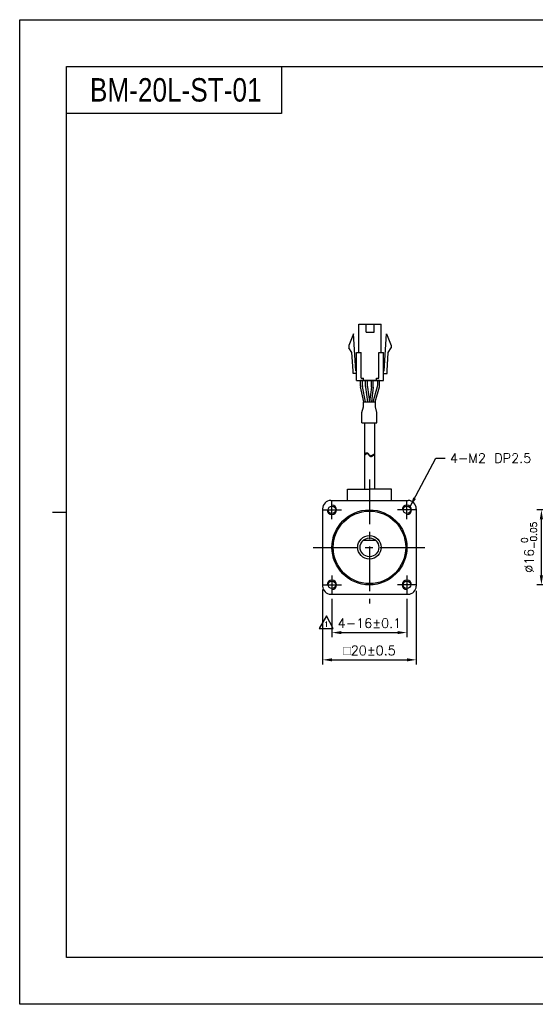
# Model space of a CAD drawing. Header units: millimetres. Extents: x 0 to 297, y 0 to 210.
# Tile 1 of 3: x 0 to 110, y 0 to 210. Entities that reach past the tile are written whole.
import ezdxf

# ---------------------------------------------------------------- set-up
doc = ezdxf.new("R2010")
doc.units = ezdxf.units.MM
doc.header["$PDSIZE"] = -1
doc.linetypes.add('CENTER2', pattern=[28.575, 19.05, -3.175, 3.175, -3.175])
doc.layers.add('SHEET', color=1, linetype='Continuous')
doc.styles.add('H', font='txt')
doc.styles.add('SHEET1', font='ROMANS.SHX', dxfattribs={"width": 0.8, "height": 3})
doc.styles.get("Standard").update_dxf_attribs({"font": 'txt.shx', "bigfont": 'whgtxt.shx'})
doc.dimstyles.new('ISO-25', dxfattribs={"dimtxt": 2.5, "dimasz": 2.5, "dimexe": 1.25, "dimexo": 0.625, "dimtad": 1, "dimtxsty": 'Standard', "dimcen": 2.5, "dimadec": 0, "dimazin": 0, "dimtfac": 1, "dimtmove": 0, "dimatfit": 3, "dimfxl": 0, "dimarcsym": 0})

# ---------------------------------------------------------------- blocks, each defined once
blk = doc.blocks.new('*D7')
at = {"color": 8, "lineweight": -2}
for p, q in [((66.67, 86.46), (66.67, 78.28)), ((82.67, 86.46), (82.67, 78.28)), ((68.67, 79.28), (80.67, 79.28))]:
    blk.add_line(p, q, dxfattribs=at)
at = {"color": 8}
for points in [[(68.67, 79.61), (68.67, 78.95), (66.67, 79.28)], [(80.67, 79.61), (80.67, 78.95), (82.67, 79.28)]]:
    blk.add_solid(points, dxfattribs=at)
at = {"layer": 'Defpoints', "color": 0}
for p in [(66.67, 87.46), (82.67, 87.46), (82.67, 79.28)]:
    blk.add_point(p, dxfattribs=at)
at = {"color": 3, "insert": (74.67, 81.28), "char_height": 2, "attachment_point": 5}
blk.add_mtext('\\A1;4-16±0.1', dxfattribs=at)
blk = doc.blocks.new('*D8')
at = {"color": 8, "lineweight": -2}
for p, q in [((64.67, 88.46), (64.67, 72.47)), ((84.67, 88.21), (84.67, 72.47)), ((66.67, 73.47), (82.67, 73.47))]:
    blk.add_line(p, q, dxfattribs=at)
at = {"color": 8}
for points in [[(66.67, 73.8), (66.67, 73.14), (64.67, 73.47)], [(82.67, 73.8), (82.67, 73.14), (84.67, 73.47)]]:
    blk.add_solid(points, dxfattribs=at)
at = {"layer": 'Defpoints', "color": 0}
for p in [(64.67, 89.46), (84.67, 89.21), (84.67, 73.47)]:
    blk.add_point(p, dxfattribs=at)
at = {"color": 3, "insert": (74.67, 75.47), "char_height": 2, "attachment_point": 5}
blk.add_mtext('\\A1;{\\Famgdt|c129;o}20±0.5', dxfattribs=at)
blk = doc.blocks.new('*D11')
at = {"color": 8, "lineweight": -2}
for p, q in [((138.58, 105.46), (110.38, 105.46)), ((111.38, 91.46), (111.38, 103.46)), ((138.58, 89.46), (110.38, 89.46))]:
    blk.add_line(p, q, dxfattribs=at)
at = {"color": 8}
for points in [[(111.04, 103.46), (111.71, 103.46), (111.38, 105.46)], [(111.04, 91.46), (111.71, 91.46), (111.38, 89.46)]]:
    blk.add_solid(points, dxfattribs=at)
at = {"layer": 'Defpoints', "color": 0}
for p in [(111.38, 105.46), (139.58, 105.46), (139.58, 89.46)]:
    blk.add_point(p, dxfattribs=at)
at = {"color": 3, "insert": (108.74, 97.46), "char_height": 2, "attachment_point": 5, "rotation": 90}
blk.add_mtext('\\A1;%%C16{\\H1.400000;\\S 0^ -0.05;}', dxfattribs=at)

msp = doc.modelspace()

# ---------------------------------------------------------------- linework, layer by layer
for p, q in [((55.9026, 200), (55.9026, 190)), ((55.9026, 190), (10, 190)), ((72.4254, 139.0318), (72.4254, 145.0318)), ((73.9504, 143.3318), (73.9504, 145.0318)), ((75.6504, 143.3318), (75.6504, 145.0318)), ((77.1754, 139.0318), (77.1754, 145.0318)), ((71.3004, 143.0318), (70.3004, 140.5318)), ((71.7754, 135.1318), (71.3004, 143.0318)), ((77.8254, 135.1318), (78.3004, 143.0318)), ((78.3004, 143.0318), (79.3004, 140.5318)), ((70.3004, 140.5318), (70.3004, 140.0318)), ((70.939, 139.0458), (70.3004, 140.0318)), ((71.1765, 135.0958), (70.939, 139.0458)), ((71.9254, 133.0318), (71.9254, 139.0318)), ((72.9254, 133.5318), (72.9254, 139.0318)), ((76.6754, 133.5318), (76.6754, 139.0318)), ((77.6754, 133.0318), (77.6754, 139.0318)), ((78.4243, 135.0958), (78.6618, 139.0458)), ((78.6618, 139.0458), (79.3004, 140.0318)), ((79.3004, 140.5318), (79.3004, 140.0318)), ((71.1754, 134.5318), (71.1754, 135.1318)), ((78.4254, 134.5318), (78.4254, 135.1318)), ((72.7723, 131.892), (72.7723, 133.0318)), ((76.8285, 133.0318), (72.7723, 133.0318)), ((73.1723, 131.9326), (73.1723, 133.0318)), ((73.4254, 133.0318), (73.4254, 133.5318)), ((76.1754, 133.0318), (76.1754, 133.5318)), ((76.4285, 132.0281), (76.4285, 133.0318)), ((76.8285, 131.9728), (76.8285, 133.0318)), ((73.4409, 128.5318), (72.7927, 131.691)), ((73.8492, 128.5318), (73.1927, 131.7316)), ((75.4814, 128.5318), (76.391, 131.7567)), ((75.897, 128.5318), (76.791, 131.7013)), ((73.595, 124.0396), (73.595, 109.8968)), ((75.745, 124.0396), (75.745, 109.8968)), ((73.944, 117.5943), (74.0629, 117.646)), ((74.0629, 117.646), (74.1751, 117.6526)), ((74.1751, 117.6526), (74.2526, 117.6207)), ((74.2526, 117.6207), (74.324, 117.562)), ((73.595, 117.3467), (73.944, 117.5943)), ((73.595, 117.1797), (73.944, 117.4273)), ((73.944, 117.4273), (74.0629, 117.479)), ((74.0629, 117.479), (74.1751, 117.4856)), ((74.1751, 117.4856), (74.2526, 117.4537)), ((74.2526, 117.4537), (74.324, 117.395)), ((74.324, 117.562), (74.3923, 117.4842)), ((74.324, 117.395), (74.3923, 117.3172)), ((74.3923, 117.4842), (74.4603, 117.3953)), ((74.3923, 117.3172), (74.4603, 117.2283)), ((74.4603, 117.3953), (74.5313, 117.3031)), ((74.4603, 117.2283), (74.5313, 117.1361)), ((74.5313, 117.3031), (74.6214, 117.2001)), ((74.5313, 117.1361), (74.6214, 117.0331)), ((74.6214, 117.2001), (74.7181, 117.1107)), ((74.6214, 117.0331), (74.7181, 116.9437)), ((74.7181, 117.1107), (74.8195, 117.0418)), ((74.7181, 116.9437), (74.8195, 116.8748)), ((74.8195, 117.0418), (74.9243, 117.0007)), ((74.8195, 116.8748), (74.9243, 116.8337)), ((74.9243, 117.0007), (75.0307, 116.9943)), ((74.9243, 116.8337), (75.0307, 116.8273)), ((75.0307, 116.9943), (75.1225, 117.0204)), ((75.0307, 116.8273), (75.1225, 116.8534)), ((75.1225, 117.0204), (75.745, 117.3752)), ((75.1225, 116.8534), (75.745, 117.2082)), ((66.42, 107.4596), (82.92, 107.4596)), ((64.67, 105.7096), (64.67, 89.2096)), ((84.67, 105.7096), (84.67, 89.2096)), ((66.42, 87.4596), (82.92, 87.4596))]:
    msp.add_line(p, q)
at = {"color": 0}
for p, q in [((73.8403, 131.7346), (73.8403, 133.0318)), ((74.2403, 131.761), (74.2403, 133.0318)), ((75.0903, 131.761), (75.0903, 133.0318)), ((75.4903, 131.7346), (75.4903, 133.0318)), ((73.849, 131.6028), (74.2573, 128.5318)), ((74.249, 131.6293), (74.6608, 128.5318)), ((75.0816, 131.6293), (74.6699, 128.5318)), ((75.4816, 131.6028), (75.0734, 128.5318)), ((73.37, 128.5318), (75.9697, 128.5318)), ((73.37, 127.4075), (73.37, 128.5318)), ((75.9697, 127.4075), (75.9697, 128.5318)), ((73.06, 126.2452), (73.37, 127.4075)), ((73.06, 124.0396), (73.06, 126.2452)), ((76.2799, 126.2445), (75.9697, 127.4075)), ((76.2799, 124.0396), (76.2799, 126.2445)), ((73.06, 124.0396), (76.2799, 124.0396))]:
    msp.add_line(p, q, dxfattribs=at)
at = {"color": 1, "linetype": 'CENTER2', "ltscale": 0.5}
for p, q in [((74.67, 111.8968), (74.67, 85.4596)), ((66.67, 103.4596), (66.67, 107.4596)), ((82.67, 103.4596), (82.67, 107.4596)), ((64.67, 105.4596), (68.67, 105.4596)), ((84.67, 105.4596), (80.67, 105.4596)), ((62.67, 97.4596), (86.67, 97.4596)), ((66.67, 91.4596), (66.67, 87.4596)), ((82.67, 91.4596), (82.67, 87.4596)), ((64.67, 89.4596), (68.67, 89.4596)), ((84.67, 89.4596), (80.67, 89.4596))]:
    msp.add_line(p, q, dxfattribs=at)
at = {"color": 0, "linetype": 'ByBlock'}
for p, q in [((69.9863, 107.4596), (69.9863, 109.8968)), ((69.9863, 109.8968), (74.67, 109.8968)), ((79.3536, 109.8968), (74.67, 109.8968)), ((79.3536, 107.4596), (79.3536, 109.8968)), ((73.3471, 98.9596), (75.9928, 98.9596))]:
    msp.add_line(p, q, dxfattribs=at)
at = {"color": 4}
msp.add_line((7, 105), (10, 105), dxfattribs=at)
at = {"color": 6}
msp.add_lwpolyline([(0, 210), (297, 210), (297, 0), (0, 0)], close=True, dxfattribs=at)
at = {"color": 4}
msp.add_lwpolyline([(10, 200), (287, 200), (287, 10), (10, 10)], close=True, dxfattribs=at)
for points in [[(72.4254, 145.0318), (77.1754, 145.0318)], [(73.9504, 143.3318), (75.6504, 143.3318)], [(71.9254, 139.0318), (72.9254, 139.0318)], [(76.6754, 139.0318), (77.6754, 139.0318)], [(71.9254, 134.5318), (71.1754, 134.5318)], [(71.9254, 134.5318), (71.1754, 134.5318)], [(71.9254, 135.1318), (71.7754, 135.1318)], [(77.6754, 135.1318), (77.8254, 135.1318)], [(77.6754, 134.5318), (78.4254, 134.5318)], [(77.6754, 134.5318), (78.4254, 134.5318)], [(71.9254, 133.0318), (77.6754, 133.0318)], [(72.9254, 133.5318), (73.4254, 133.5318)], [(76.1754, 133.5318), (76.6754, 133.5318)]]:
    msp.add_lwpolyline(points)
for centre, radius in [((66.67, 105.4596), 0.8), ((74.67, 97.4596), 8), ((74.67, 97.4596), 7.7398), ((82.67, 105.4596), 0.8), ((74.67, 97.4596), 2.5), ((66.67, 89.4596), 0.8), ((82.67, 89.4596), 0.8)]:
    msp.add_circle(centre, radius)
at = {"color": 0, "linetype": 'ByBlock'}
msp.add_circle((74.67, 97.4596), 2, dxfattribs=at)
for centre, radius, start, end in [((73.7723, 131.892), 1, 180, 191.595436), ((74.1723, 131.9326), 1, 180, 191.595436), ((75.4285, 132.0281), 1, 344.249037, 0), ((75.8285, 131.9728), 1, 344.249037, 0), ((66.42, 105.7096), 1.75, 90, 180), ((82.92, 105.7096), 1.75, 0, 90), ((66.42, 89.2096), 1.75, 180, 270), ((82.92, 89.2096), 1.75, 270, 0)]:
    msp.add_arc(centre, radius, start, end)
at = {"color": 0}
for centre, start, end in [((74.8403, 131.7346), 180, 187.571875), ((75.2403, 131.761), 180, 187.571875), ((74.0903, 131.761), 352.428125, 0), ((74.4903, 131.7346), 352.428125, 0)]:
    msp.add_arc(centre, 1, start, end, dxfattribs=at)
at = {"color": 1}
for centre, start, end in [((66.67, 105.4596), 180, 90), ((82.67, 105.4596), 270, 180), ((66.67, 89.4596), 270, 180), ((82.67, 89.4596), 0, 270)]:
    msp.add_arc(centre, 1, start, end, dxfattribs=at)
at = {"layer": 'SHEET', "color": 1, "linetype": 'Continuous'}
for p, q in [((65.5298, 82.8443), (63.9422, 80.1395)), ((66.941, 80.1395), (65.5298, 82.8443)), ((63.9422, 80.1395), (66.941, 80.1395))]:
    msp.add_line(p, q, dxfattribs=at)

# ---------------------------------------------------------------- texts
at = {"insert": (15, 195), "char_height": 5, "attachment_point": 4, "style": 'H'}
msp.add_mtext_dynamic_manual_height_columns('{\\fArial|b0|i0|c0|p34;\\W0.8;BM-20L-ST-01}', width=125.985451, gutter_width=12.5, heights=[0], dxfattribs=at)
at = {"color": 3, "insert": (91.8247, 117.4844), "char_height": 2, "attachment_point": 1}
msp.add_mtext('\\A1;4-M2 DP2.5', dxfattribs=at)
at = {"layer": 'SHEET', "style": 'SHEET1', "width": 0.8}
msp.add_text('1', height=1.125, dxfattribs=at).set_placement((65.0607, 80.5094))

# ---------------------------------------------------------------- dimensions: what is measured, and where the dimension line sits
dim = msp.add_linear_dim(base=(111.3757, 105.4596), p1=(139.5785, 89.4596), p2=(139.5785, 105.4596), angle=90, text='%%C<>', dimstyle='ISO-25', override={"dimtxt": 2, "dimasz": 2, "dimexe": 1, "dimexo": 1, "dimgap": 1, "dimdec": 3, "dimzin": 9, "dimdsep": 46, "dimcen": 0, "dimclrd": 8, "dimclre": 8, "dimclrt": 3, "dimadec": 3, "dimazin": 2, "dimtol": 1, "dimtm": 0.05, "dimtfac": 0.7, "dimtdec": 3, "dimfxl": 0.6, "dimtolj": 1, "dimtzin": 9, "dimarcsym": 1})
dim.commit()
dim.dimension.update_dxf_attribs({"geometry": '*D11', "text_midpoint": (108.7423, 97.4596)})
dim = msp.add_linear_dim(base=(84.67, 73.4712), p1=(64.67, 89.4596), p2=(84.67, 89.2096), text='{\\Famgdt|c129;o}<>', dimstyle='ISO-25', override={"dimtxt": 2, "dimasz": 2, "dimexe": 1, "dimexo": 1, "dimgap": 1, "dimdec": 3, "dimzin": 9, "dimdsep": 46, "dimcen": 0, "dimclrd": 8, "dimclre": 8, "dimclrt": 3, "dimadec": 3, "dimazin": 2, "dimtol": 1, "dimtp": 0.5, "dimtm": 0.5, "dimtdec": 3, "dimfxl": 0.6, "dimtolj": 1, "dimtzin": 9, "dimarcsym": 1})
dim.commit()
dim.dimension.update_dxf_attribs({"geometry": '*D8', "text_midpoint": (74.67, 75.4712)})
dim = msp.add_linear_dim(base=(82.67, 79.2787), p1=(66.67, 87.4596), p2=(82.67, 87.4596), text='4-<>', dimstyle='ISO-25', override={"dimtxt": 2, "dimasz": 2, "dimexe": 1, "dimexo": 1, "dimgap": 1, "dimdec": 3, "dimzin": 9, "dimdsep": 46, "dimcen": 0, "dimclrd": 8, "dimclre": 8, "dimclrt": 3, "dimadec": 3, "dimazin": 2, "dimtol": 1, "dimtp": 0.1, "dimtm": 0.1, "dimtdec": 3, "dimfxl": 0.6, "dimtolj": 1, "dimtzin": 9, "dimarcsym": 1})
dim.commit()
dim.dimension.update_dxf_attribs({"geometry": '*D7', "text_midpoint": (74.67, 79.2787), "dimtype": 160})

# ---------------------------------------------------------------- leaders
at = {"annotation_type": 0, "has_hookline": 1, "hookline_direction": 0, "text_width": 17.2917}
msp.add_leader([(83.3771, 106.1667), (88.8247, 116.4844), (90.8247, 116.4844)], dimstyle='ISO-25', override={"dimtxt": 2, "dimasz": 2, "dimexe": 1, "dimexo": 1, "dimgap": 1, "dimtad": 0, "dimdec": 3, "dimzin": 9, "dimdsep": 46, "dimcen": 0, "dimclrd": 8, "dimclre": 8, "dimclrt": 3, "dimadec": 3, "dimazin": 2, "dimtdec": 3, "dimfxl": 0.6, "dimtolj": 1, "dimtzin": 1, "dimarcsym": 1}, dxfattribs=at)

doc.saveas('drawing.dxf')
